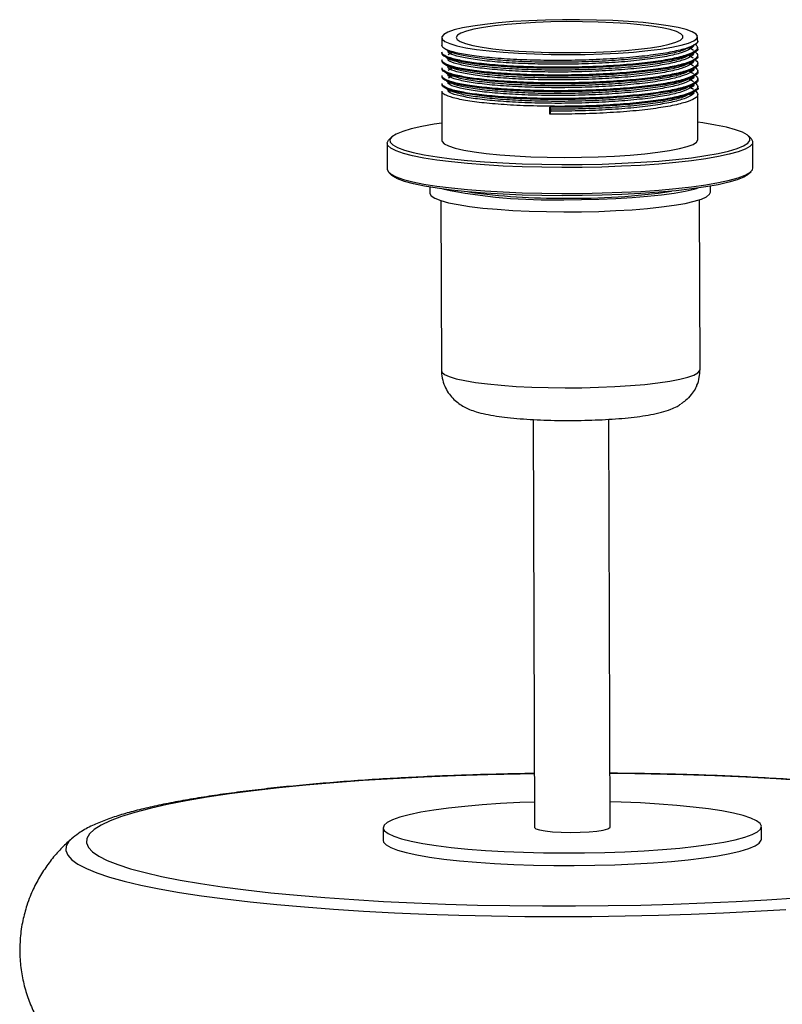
# Model space of a CAD drawing. Header units: millimetres. Extents: x -166 to 165, y -1 to 482.
# Tile 3 of 4: x -89 to 32, y 326 to 482. Entities that reach past the tile are written whole.
import ezdxf

# ---------------------------------------------------------------- set-up
doc = ezdxf.new("R2010")
doc.units = ezdxf.units.MM

msp = doc.modelspace()

# ---------------------------------------------------------------- linework, layer by layer
at = {"color": 7, "linetype": 'Continuous', "lineweight": 25}
for p, q in [((-21.94, 478.88), (-21.94, 477.65)), ((18.66, 478.4), (18.66, 479.01)), ((-21.94, 476.56), (-21.94, 476.41)), ((-20.98, 476.85), (-20.98, 476.54)), ((18.66, 477.17), (18.66, 477.32)), ((-21.93, 475.32), (-21.93, 475.17)), ((-20.98, 475.61), (-20.98, 475.3)), ((18.67, 475.93), (18.67, 476.08)), ((18.67, 474.69), (18.67, 474.84)), ((-21.93, 474.09), (-21.93, 473.93)), ((-20.98, 474.37), (-20.98, 474.06)), ((-20.97, 473.13), (-20.97, 472.82)), ((18.67, 473.45), (18.67, 473.61)), ((-21.92, 472.85), (-21.92, 472.69)), ((-21.92, 471.61), (-21.92, 471.45)), ((-20.97, 471.89), (-20.97, 471.58)), ((18.68, 472.21), (18.68, 472.37)), ((-21.92, 470.37), (-21.89, 462.57)), ((-20.96, 470.65), (-20.96, 470.35)), ((18.68, 470.97), (18.68, 471.13)), ((18.71, 462.71), (18.69, 469.89)), ((-4.8, 467.82), (-4.69, 467.53)), ((-4.8, 466.74), (-4.8, 467.82)), ((-4.69, 467.22), (-4.8, 466.74)), ((-4.69, 467.53), (-4.69, 467.22)), ((-29.9, 463.08), (-30.31, 462.67)), ((27.13, 462.87), (26.72, 463.27)), ((27.43, 458.2), (27.41, 462.32)), ((-30.59, 462.12), (-30.57, 458)), ((-30.3, 457.46), (-29.88, 457.05)), ((26.74, 457.25), (27.15, 457.66)), ((-23.81, 455.16), (-23.81, 454.19)), ((20.69, 454.34), (20.69, 455.32)), ((-22.06, 453.02), (-21.96, 426.06)), ((19.04, 426.2), (18.94, 453.16)), ((-7.44, 418.3), (-7.21, 353.65)), ((4.79, 353.69), (4.56, 418.35)), ((-31.21, 353.56), (-31.21, 351.58)), ((28.79, 351.79), (28.79, 353.77)), ((-80.47, 352), (-80.56, 351.93))]:
    msp.add_line(p, q, dxfattribs=at)
at = {"color": 7, "linetype": 'Continuous', "lineweight": 25, "flags": 128}
for points in [[(-21.92, 479), (-21.86, 478.63), (-21.44, 478.27), (-20.67, 477.91), (-19.55, 477.58), (-18.12, 477.27), (-16.39, 476.99), (-14.4, 476.75), (-12.18, 476.54), (-9.77, 476.38), (-7.22, 476.27), (-4.57, 476.2), (-1.87, 476.18), (0.84, 476.21), (3.5, 476.29), (6.07, 476.41), (8.51, 476.58), (10.76, 476.8), (12.79, 477.05), (14.56, 477.33), (16.05, 477.65), (17.22, 477.99), (18.05, 478.34), (18.53, 478.71), (18.65, 479.08), (18.41, 479.44), (17.81, 479.8), (16.86, 480.14), (15.58, 480.47), (14, 480.76), (12.14, 481.02), (10.03, 481.25), (7.71, 481.43), (5.22, 481.57), (2.62, 481.66), (-0.07, 481.71), (-2.78, 481.7), (-5.47, 481.65), (-8.09, 481.55), (-10.6, 481.4), (-12.95, 481.21), (-15.1, 480.97), (-17, 480.7), (-18.63, 480.4), (-19.96, 480.08), (-20.97, 479.73), (-21.62, 479.37), (-21.92, 479)], [(-2.44, 476.49), (0.07, 476.51), (2.54, 476.57), (4.94, 476.68), (7.21, 476.84), (9.3, 477.03), (11.18, 477.27), (12.82, 477.53), (14.17, 477.83), (15.21, 478.14), (15.93, 478.47), (16.3, 478.81), (16.32, 479.15), (16, 479.49), (15.33, 479.82), (14.33, 480.13), (13.02, 480.42), (11.42, 480.68), (9.57, 480.9), (7.5, 481.09), (5.26, 481.23), (2.88, 481.34), (0.41, 481.39), (-2.1, 481.4), (-4.6, 481.36), (-7.04, 481.27), (-9.38, 481.13), (-11.57, 480.96), (-13.56, 480.74), (-15.32, 480.49), (-16.82, 480.21), (-18.02, 479.91), (-18.9, 479.59), (-19.44, 479.25), (-19.64, 478.91), (-19.49, 478.57), (-18.99, 478.23), (-18.16, 477.91), (-17, 477.61), (-15.54, 477.34), (-13.82, 477.1), (-11.85, 476.89), (-9.69, 476.72), (-7.37, 476.6), (-4.94, 476.52), (-2.44, 476.49)], [(-21.9, 465.31), (-23.12, 465.13), (-25.09, 464.78), (-26.76, 464.4), (-28.12, 464), (-29.14, 463.58), (-29.82, 463.15), (-30.14, 462.72), (-30.1, 462.28), (-29.71, 461.85), (-28.96, 461.42), (-27.86, 461.02), (-26.44, 460.63), (-24.7, 460.27), (-22.67, 459.94), (-20.38, 459.64), (-17.85, 459.38), (-15.12, 459.16), (-12.22, 458.99), (-9.18, 458.86), (-6.05, 458.78), (-2.86, 458.74)], [(-2.86, 458.74), (0.35, 458.76), (3.53, 458.82), (6.64, 458.94), (9.66, 459.1), (12.53, 459.3), (15.22, 459.55), (17.7, 459.83), (19.94, 460.15), (21.91, 460.5), (23.58, 460.88), (24.94, 461.28), (25.96, 461.7), (26.64, 462.13), (26.96, 462.56), (26.93, 463), (26.53, 463.43), (25.78, 463.85), (24.69, 464.26), (23.26, 464.65), (21.52, 465.01), (19.5, 465.34), (18.7, 465.45)], [(-2.87, 458.27), (-6.05, 458.3), (-9.18, 458.38), (-12.21, 458.51), (-15.12, 458.68), (-17.86, 458.9), (-20.4, 459.15), (-22.71, 459.44), (-24.77, 459.77), (-26.55, 460.13), (-28.02, 460.51), (-29.17, 460.91), (-29.99, 461.33), (-30.46, 461.76), (-30.58, 462.19), (-30.35, 462.63), (-30.31, 462.67)], [(-21.89, 462.57), (-21.86, 462.42), (-21.53, 462.05), (-20.84, 461.7), (-19.81, 461.36), (-18.45, 461.04), (-16.79, 460.75), (-14.86, 460.5), (-12.7, 460.29), (-10.34, 460.11), (-7.82, 459.98), (-5.18, 459.9), (-2.49, 459.87)], [(27.13, 462.87), (27.39, 462.47), (27.34, 462.04), (26.93, 461.6), (26.18, 461.18), (25.09, 460.76), (23.68, 460.37), (21.96, 460), (19.96, 459.65), (17.69, 459.33), (15.19, 459.06), (12.49, 458.81), (9.61, 458.61), (6.6, 458.46), (3.49, 458.35), (0.32, 458.28), (-2.87, 458.27)], [(-2.49, 459.87), (0.22, 459.89), (2.9, 459.96), (5.5, 460.07), (7.97, 460.23), (10.27, 460.43), (12.36, 460.68), (14.2, 460.95), (15.76, 461.26), (17.01, 461.59), (17.93, 461.94), (18.5, 462.31), (18.71, 462.68), (18.71, 462.71)], [(-30.57, 458), (-30.45, 457.64), (-29.97, 457.21), (-29.16, 456.79), (-28, 456.39), (-26.53, 456), (-24.75, 455.65), (-22.7, 455.32), (-20.38, 455.03), (-17.84, 454.77), (-15.1, 454.56), (-12.2, 454.39), (-9.16, 454.26), (-6.04, 454.18), (-2.86, 454.15)], [(-2.86, 454.15), (0.33, 454.16), (3.51, 454.23), (6.62, 454.34), (9.63, 454.49), (12.5, 454.69), (15.21, 454.93), (17.71, 455.21), (19.97, 455.53), (21.98, 455.87), (23.7, 456.25), (25.11, 456.64), (26.2, 457.06), (26.95, 457.48), (27.35, 457.91), (27.43, 458.2)], [(-2.84, 453.79), (-6.03, 453.82), (-9.16, 453.9), (-12.2, 454.03), (-15.1, 454.21), (-17.84, 454.43), (-20.37, 454.69), (-22.66, 454.98), (-24.69, 455.32), (-26.42, 455.68), (-27.85, 456.06), (-28.94, 456.47), (-29.69, 456.89), (-29.88, 457.05)], [(26.74, 457.25), (26.66, 457.17), (25.98, 456.74), (24.96, 456.33), (23.6, 455.93), (21.93, 455.55), (19.96, 455.2), (17.72, 454.88), (15.24, 454.59), (12.54, 454.35), (9.67, 454.14), (6.66, 453.98), (3.54, 453.87), (0.36, 453.81), (-2.84, 453.79)], [(-2.55, 453.17), (0.24, 453.18), (3, 453.25), (5.7, 453.36), (8.28, 453.51), (10.7, 453.71), (12.93, 453.95), (14.93, 454.22), (16.67, 454.52), (18.13, 454.85), (18.65, 455)], [(-2.55, 451.23), (0.25, 451.25), (3.01, 451.32), (5.7, 451.43), (8.28, 451.58), (10.71, 451.78), (12.94, 452.02), (14.94, 452.29), (16.68, 452.59), (18.13, 452.92), (19.27, 453.27), (20.09, 453.64), (20.56, 454.02), (20.69, 454.34)], [(-23.81, 454.19), (-23.81, 454.14), (-23.58, 453.76), (-23.01, 453.39), (-22.09, 453.03), (-20.86, 452.69), (-19.32, 452.38), (-17.5, 452.1), (-15.42, 451.85), (-13.13, 451.64), (-10.66, 451.47), (-8.04, 451.34), (-5.33, 451.27), (-2.55, 451.23)], [(-7.23, 357.65), (-9.52, 357.57), (-12.59, 357.41), (-15.52, 357.21), (-18.29, 356.97), (-20.86, 356.69), (-23.19, 356.37), (-25.27, 356.03), (-27.07, 355.65), (-28.56, 355.25), (-29.74, 354.84), (-30.57, 354.41), (-31.07, 353.97), (-31.21, 353.53), (-31.01, 353.08), (-30.45, 352.65), (-29.55, 352.23), (-28.32, 351.82), (-26.77, 351.44), (-24.92, 351.08), (-22.79, 350.75), (-20.41, 350.46), (-17.81, 350.2), (-15.01, 349.99), (-12.05, 349.82), (-8.96, 349.69), (-5.78, 349.61), (-2.55, 349.58)], [(-2.55, 349.58), (0.7, 349.59), (3.93, 349.65), (7.09, 349.76), (10.16, 349.92), (13.1, 350.12), (15.86, 350.36), (18.43, 350.64), (20.77, 350.96), (22.84, 351.3), (24.64, 351.68), (26.13, 352.08), (27.31, 352.49), (28.15, 352.93), (28.64, 353.36), (28.78, 353.81), (28.58, 354.25), (28.02, 354.68), (27.12, 355.11), (25.89, 355.51), (24.34, 355.89), (22.49, 356.25), (20.36, 356.58), (17.98, 356.87), (15.38, 357.13), (12.58, 357.34), (9.62, 357.52), (6.53, 357.64), (4.77, 357.69)], [(-7.21, 353.65), (-7.21, 353.63), (-7, 353.43), (-6.42, 353.24), (-5.51, 353.08), (-4.34, 352.96), (-2.96, 352.88), (-1.48, 352.85)], [(-1.48, 352.85), (0.02, 352.87), (1.44, 352.94), (2.69, 353.06), (3.7, 353.21), (4.4, 353.4), (4.75, 353.6), (4.79, 353.69)], [(-31.21, 351.58), (-31.15, 351.32), (-30.76, 350.88), (-30.03, 350.46), (-28.97, 350.04), (-27.57, 349.65), (-25.87, 349.27), (-23.88, 348.93), (-21.62, 348.62), (-19.13, 348.35), (-16.42, 348.11), (-13.54, 347.92), (-10.51, 347.77), (-7.37, 347.66), (-4.16, 347.61), (-0.91, 347.6), (2.33, 347.64), (5.53, 347.72), (8.65, 347.86), (11.65, 348.03), (14.51, 348.25), (17.18, 348.52), (19.63, 348.81), (21.85, 349.15), (23.79, 349.51), (25.43, 349.89), (26.77, 350.3), (27.78, 350.73), (28.44, 351.16), (28.76, 351.6), (28.79, 351.79)]]:
    msp.add_lwpolyline(points, dxfattribs=at)
at = {"color": 8, "linetype": 'Continuous', "lineweight": 25, "flags": 128}
for points in [[(-21.96, 426.06), (-21.89, 425.82), (-21.48, 425.46), (-20.73, 425.11), (-19.65, 424.78), (-18.26, 424.48), (-16.59, 424.2), (-14.65, 423.95), (-12.49, 423.74), (-10.14, 423.57), (-7.64, 423.45), (-5.04, 423.37), (-2.37, 423.34)], [(-2.37, 423.34), (0.31, 423.36), (2.96, 423.42), (5.53, 423.53), (7.99, 423.69), (10.28, 423.88), (12.37, 424.12), (14.23, 424.39), (15.82, 424.69), (17.11, 425.01), (18.08, 425.36), (18.72, 425.71), (19.02, 426.08), (19.04, 426.2)], [(-7.24, 362.14), (-9.49, 362.1), (-14.64, 361.98), (-19.73, 361.82), (-24.74, 361.61), (-29.64, 361.35), (-34.41, 361.05), (-39.03, 360.71), (-43.48, 360.33), (-47.74, 359.9), (-51.78, 359.44), (-55.59, 358.95), (-59.15, 358.42), (-62.45, 357.86), (-65.47, 357.27), (-68.2, 356.65), (-70.62, 356.02), (-72.72, 355.36), (-74.5, 354.69), (-75.94, 354), (-77.04, 353.31), (-77.8, 352.6), (-78.21, 351.89)], [(35.77, 361.03), (31.12, 361.33), (26.33, 361.59), (21.4, 361.8), (16.38, 361.97), (11.27, 362.09), (6.11, 362.17), (4.76, 362.18)], [(-80.56, 351.93), (-81.08, 351.4), (-81.49, 350.67)], [(-78.21, 351.89), (-78.26, 351.18), (-77.96, 350.47), (-77.32, 349.77), (-76.32, 349.08), (-74.99, 348.4), (-73.31, 347.73), (-71.31, 347.08), (-68.99, 346.46), (-66.36, 345.85), (-63.43, 345.28), (-60.22, 344.73), (-56.74, 344.21), (-53, 343.73), (-49.03, 343.28), (-44.84, 342.88), (-40.45, 342.51), (-35.88, 342.19), (-31.16, 341.9), (-26.29, 341.67), (-21.32, 341.48), (-16.25, 341.33), (-11.11, 341.23), (-5.93, 341.18), (-0.72, 341.18), (4.48, 341.23), (9.65, 341.32), (14.78, 341.46), (19.83, 341.65), (24.79, 341.88), (29.63, 342.16), (34.33, 342.48)], [(-81.49, 350.67), (-81.55, 349.95), (-81.26, 349.23), (-80.62, 348.51), (-79.63, 347.8), (-78.3, 347.11), (-76.63, 346.42), (-74.63, 345.76), (-72.31, 345.12), (-69.68, 344.49), (-66.75, 343.9), (-63.54, 343.33), (-60.05, 342.8), (-56.3, 342.3), (-52.31, 341.83), (-48.1, 341.41), (-43.69, 341.02), (-39.09, 340.67), (-34.32, 340.37), (-29.41, 340.11), (-24.37, 339.89), (-19.23, 339.72), (-14.02, 339.6), (-8.75, 339.53), (-3.44, 339.5), (1.87, 339.52), (7.17, 339.59), (12.44, 339.71), (17.64, 339.87), (22.76, 340.08), (27.78, 340.34), (32.67, 340.64)]]:
    msp.add_lwpolyline(points, dxfattribs=at)
at = {"color": 7, "linetype": 'Continuous', "lineweight": 25}
for centre, radius, start, end in [((-4.81, 537.39), 84.25, 258.3839, 271.5337), ((-3.33, 555.39), 101.99, 261.9421, 270.4784), ((-0.71, 556.45), 103.06, 269.0177, 278.4879)]:
    msp.add_arc(centre, radius, start, end, dxfattribs=at)
for points, knots in [([(18.65, 478.4), (18.65, 478.4), (18.81, 478.18), (18.23, 477.74), (16.84, 477.1), (14.41, 476.53), (11.25, 476.04), (7.45, 475.65), (3.18, 475.38), (-1.3, 475.24), (-5.8, 475.24), (-10.1, 475.37), (-14, 475.63), (-17.27, 476), (-19.8, 476.46), (-21.25, 476.93), (-21.88, 477.34), (-21.89, 477.56), (-21.89, 477.65)], [0, 0, 0, 0, 0.001599, 0.071198, 0.142351, 0.213428, 0.282923, 0.353378, 0.424717, 0.495182, 0.564671, 0.635743, 0.706901, 0.776507, 0.846795, 0.918126, 0.966775, 1, 1, 1, 1]), ([(18.25, 477.87), (18.44, 477.68), (18.86, 477.28), (18.3, 476.65), (16.83, 476.02), (14.42, 475.44), (11.25, 474.95), (7.45, 474.56), (3.18, 474.29), (-1.3, 474.16), (-5.79, 474.16), (-10.1, 474.29), (-13.99, 474.55), (-17.27, 474.92), (-19.79, 475.38), (-21.24, 475.85), (-21.88, 476.25), (-21.89, 476.47), (-21.89, 476.56)], [0, 0, 0, 0, 0.057639, 0.123331, 0.190491, 0.257578, 0.323172, 0.389673, 0.457007, 0.523517, 0.589106, 0.656189, 0.723353, 0.789051, 0.855394, 0.922721, 0.96864, 1, 1, 1, 1]), ([(18.65, 477.17), (18.65, 477.16), (18.82, 476.94), (18.24, 476.5), (16.84, 475.87), (14.42, 475.29), (11.25, 474.8), (7.45, 474.41), (3.18, 474.14), (-1.3, 474), (-5.79, 474), (-10.1, 474.13), (-13.99, 474.39), (-17.27, 474.76), (-19.79, 475.22), (-21.24, 475.69), (-21.88, 476.1), (-21.89, 476.32), (-21.89, 476.41)], [0, 0, 0, 0, 0.001599, 0.071198, 0.142351, 0.213428, 0.282923, 0.353378, 0.424717, 0.495182, 0.564671, 0.635743, 0.706901, 0.776507, 0.846795, 0.918126, 0.966775, 1, 1, 1, 1]), ([(18.25, 476.63), (18.45, 476.44), (18.86, 476.04), (18.3, 475.41), (16.83, 474.78), (14.43, 474.2), (11.26, 473.72), (7.45, 473.33), (3.19, 473.05), (-1.3, 472.92), (-5.79, 472.92), (-10.1, 473.05), (-13.99, 473.31), (-17.26, 473.68), (-19.79, 474.14), (-21.24, 474.61), (-21.87, 475.01), (-21.88, 475.23), (-21.89, 475.32)], [0, 0, 0, 0, 0.057639, 0.123331, 0.190491, 0.257578, 0.323172, 0.389673, 0.457007, 0.523517, 0.589106, 0.656189, 0.723353, 0.789051, 0.855394, 0.922721, 0.96864, 1, 1, 1, 1]), ([(-21.18, 476.96), (-21.08, 476.9), (-20.86, 476.78), (-20.64, 476.66), (-20.53, 476.6)], [0, 0, 0, 0, 0.5, 1, 1, 1, 1]), ([(17.97, 477.7), (17.98, 477.7), (18.13, 477.49), (17.57, 477.06), (16.23, 476.45), (13.88, 475.89), (10.82, 475.41), (7.15, 475.03), (3.02, 474.77), (-1.31, 474.64), (-5.66, 474.64), (-9.82, 474.76), (-13.58, 475.01), (-16.75, 475.37), (-19.16, 475.81), (-20.51, 476.21), (-20.84, 476.47), (-20.93, 476.54)], [0, 0, 0, 0, 0.0014586, 0.0750099, 0.1502048, 0.225319, 0.2987612, 0.3732181, 0.4486087, 0.5230755, 0.5965121, 0.6716206, 0.7468202, 0.8203795, 0.89466, 0.9700422, 1, 1, 1, 1]), ([(-20.28, 476.49), (-20.38, 476.43), (-20.6, 476.31), (-20.81, 476.19), (-20.92, 476.13)], [0, 0, 0, 0, 0.4999998, 1, 1, 1, 1]), ([(17.98, 476.46), (17.98, 476.46), (18.14, 476.25), (17.58, 475.82), (16.23, 475.21), (13.88, 474.65), (10.83, 474.17), (7.15, 473.79), (3.02, 473.53), (-1.31, 473.4), (-5.65, 473.4), (-9.82, 473.52), (-13.58, 473.77), (-16.75, 474.13), (-19.16, 474.57), (-20.51, 474.98), (-20.83, 475.23), (-20.92, 475.3)], [0, 0, 0, 0, 0.001459, 0.07501, 0.150205, 0.225319, 0.298761, 0.373218, 0.448609, 0.523076, 0.596512, 0.671621, 0.74682, 0.820379, 0.89466, 0.970042, 1, 1, 1, 1]), ([(17.27, 477.28), (16.91, 477.11), (16.14, 476.72), (13.87, 476.2), (10.82, 475.72), (7.14, 475.34), (3.02, 475.08), (-1.31, 474.95), (-5.66, 474.95), (-9.82, 475.07), (-13.59, 475.32), (-16.74, 475.68), (-19.18, 476.11), (-20.07, 476.44), (-20.5, 476.6)], [0, 0, 0, 0, 0.072125, 0.15769, 0.24135, 0.326167, 0.412046, 0.496874, 0.580528, 0.666087, 0.751749, 0.835543, 0.920158, 1, 1, 1, 1]), ([(17.33, 477.28), (17.44, 477.34), (17.66, 477.46), (17.87, 477.58), (17.98, 477.64)], [0, 0, 0, 0, 0.499999, 1, 1, 1, 1]), ([(17.33, 476.04), (17.44, 476.1), (17.66, 476.22), (17.88, 476.34), (17.99, 476.41)], [0, 0, 0, 0, 0.499999, 1, 1, 1, 1]), ([(18, 476.83), (17.89, 476.89), (17.67, 477.01), (17.45, 477.13), (17.34, 477.19)], [0, 0, 0, 0, 0.500001, 1, 1, 1, 1]), ([(18.65, 475.93), (18.66, 475.92), (18.82, 475.7), (18.24, 475.26), (16.85, 474.63), (14.42, 474.05), (11.26, 473.56), (7.45, 473.17), (3.19, 472.9), (-1.3, 472.76), (-5.79, 472.76), (-10.1, 472.9), (-13.99, 473.15), (-17.26, 473.52), (-19.79, 473.98), (-21.24, 474.46), (-21.87, 474.86), (-21.88, 475.08), (-21.88, 475.17)], [0, 0, 0, 0, 0.001599, 0.071198, 0.142351, 0.213428, 0.282923, 0.353378, 0.424717, 0.495182, 0.564671, 0.635743, 0.706901, 0.776507, 0.846795, 0.918126, 0.966775, 1, 1, 1, 1]), ([(18.26, 475.39), (18.45, 475.2), (18.87, 474.8), (18.3, 474.18), (16.84, 473.54), (14.43, 472.97), (11.26, 472.48), (7.46, 472.09), (3.19, 471.82), (-1.29, 471.68), (-5.79, 471.68), (-10.09, 471.81), (-13.98, 472.07), (-17.26, 472.44), (-19.78, 472.9), (-21.23, 473.37), (-21.87, 473.78), (-21.88, 474), (-21.88, 474.09)], [0, 0, 0, 0, 0.057639, 0.123331, 0.190491, 0.257578, 0.323172, 0.389673, 0.457007, 0.523517, 0.589106, 0.656189, 0.723353, 0.789051, 0.855394, 0.922721, 0.96864, 1, 1, 1, 1]), ([(18.66, 474.69), (18.66, 474.68), (18.83, 474.47), (18.25, 474.02), (16.85, 473.39), (14.43, 472.81), (11.26, 472.32), (7.46, 471.93), (3.19, 471.66), (-1.29, 471.52), (-5.79, 471.53), (-10.09, 471.66), (-13.98, 471.92), (-17.26, 472.29), (-19.78, 472.75), (-21.23, 473.22), (-21.87, 473.62), (-21.88, 473.84), (-21.88, 473.93)], [0, 0, 0, 0, 0.001599, 0.071198, 0.142351, 0.213428, 0.282923, 0.353378, 0.424717, 0.495182, 0.564671, 0.635743, 0.706901, 0.776507, 0.846795, 0.918126, 0.966775, 1, 1, 1, 1]), ([(-21.18, 475.72), (-21.07, 475.66), (-20.85, 475.54), (-20.64, 475.42), (-20.53, 475.36)], [0, 0, 0, 0, 0.5, 1, 1, 1, 1]), ([(17.98, 475.23), (17.99, 475.22), (18.14, 475.01), (17.58, 474.58), (16.23, 473.97), (13.89, 473.41), (10.83, 472.93), (7.15, 472.56), (3.03, 472.29), (-1.31, 472.16), (-5.65, 472.16), (-9.81, 472.28), (-13.57, 472.53), (-16.74, 472.89), (-19.15, 473.33), (-20.5, 473.74), (-20.83, 473.99), (-20.92, 474.06)], [0, 0, 0, 0, 0.0014586, 0.0750099, 0.1502048, 0.225319, 0.2987612, 0.3732181, 0.4486087, 0.5230755, 0.5965121, 0.6716206, 0.7468202, 0.8203795, 0.89466, 0.9700422, 1, 1, 1, 1]), ([(17.27, 476.04), (16.92, 475.87), (16.14, 475.48), (13.87, 474.96), (10.83, 474.48), (7.15, 474.1), (3.02, 473.84), (-1.31, 473.71), (-5.65, 473.71), (-9.82, 473.83), (-13.58, 474.08), (-16.73, 474.44), (-19.17, 474.87), (-20.07, 475.2), (-20.5, 475.36)], [0, 0, 0, 0, 0.0721248, 0.1576898, 0.2413502, 0.3261665, 0.4120464, 0.4968741, 0.5805281, 0.6660868, 0.751749, 0.8355429, 0.9201582, 1, 1, 1, 1]), ([(17.28, 474.8), (16.92, 474.63), (16.15, 474.25), (13.88, 473.72), (10.83, 473.24), (7.15, 472.87), (3.03, 472.6), (-1.31, 472.47), (-5.65, 472.47), (-9.81, 472.59), (-13.58, 472.84), (-16.73, 473.2), (-19.17, 473.63), (-20.06, 473.96), (-20.5, 474.12)], [0, 0, 0, 0, 0.072125, 0.15769, 0.24135, 0.326167, 0.412046, 0.496874, 0.580528, 0.666087, 0.751749, 0.835543, 0.920158, 1, 1, 1, 1]), ([(17.34, 474.8), (17.45, 474.86), (17.66, 474.98), (17.88, 475.11), (17.99, 475.17)], [0, 0, 0, 0, 0.499999, 1, 1, 1, 1]), ([(18, 475.59), (17.89, 475.65), (17.67, 475.77), (17.46, 475.9), (17.35, 475.96)], [0, 0, 0, 0, 0.500001, 1, 1, 1, 1]), ([(18.01, 474.36), (17.9, 474.42), (17.68, 474.54), (17.46, 474.66), (17.35, 474.72)], [0, 0, 0, 0, 0.500001, 1, 1, 1, 1]), ([(18.26, 474.15), (18.46, 473.97), (18.87, 473.57), (18.31, 472.94), (16.84, 472.31), (14.43, 471.73), (11.26, 471.24), (7.46, 470.85), (3.2, 470.58), (-1.29, 470.44), (-5.78, 470.44), (-10.09, 470.57), (-13.98, 470.83), (-17.25, 471.2), (-19.78, 471.66), (-21.23, 472.13), (-21.87, 472.54), (-21.87, 472.76), (-21.88, 472.85)], [0, 0, 0, 0, 0.057639, 0.123331, 0.190491, 0.257578, 0.323172, 0.389673, 0.457007, 0.523517, 0.589106, 0.656189, 0.723353, 0.789051, 0.855394, 0.922721, 0.96864, 1, 1, 1, 1]), ([(18.66, 473.45), (18.67, 473.45), (18.83, 473.23), (18.25, 472.78), (16.86, 472.15), (14.43, 471.57), (11.27, 471.08), (7.46, 470.69), (3.2, 470.42), (-1.29, 470.29), (-5.78, 470.29), (-10.09, 470.42), (-13.98, 470.68), (-17.25, 471.05), (-19.78, 471.51), (-21.23, 471.98), (-21.87, 472.38), (-21.87, 472.6), (-21.88, 472.69)], [0, 0, 0, 0, 0.001599, 0.071198, 0.142351, 0.213428, 0.282923, 0.353378, 0.424717, 0.495182, 0.564671, 0.635743, 0.706901, 0.776507, 0.846795, 0.918126, 0.966775, 1, 1, 1, 1]), ([(-21.18, 474.48), (-21.07, 474.42), (-20.85, 474.3), (-20.63, 474.18), (-20.53, 474.12)], [0, 0, 0, 0, 0.5, 1, 1, 1, 1]), ([(-21.17, 473.24), (-21.06, 473.18), (-20.85, 473.06), (-20.63, 472.94), (-20.52, 472.88)], [0, 0, 0, 0, 0.5, 1, 1, 1, 1]), ([(17.99, 473.99), (17.99, 473.98), (18.15, 473.77), (17.59, 473.34), (16.24, 472.73), (13.89, 472.17), (10.83, 471.7), (7.16, 471.32), (3.03, 471.05), (-1.3, 470.92), (-5.64, 470.92), (-9.81, 471.05), (-13.57, 471.29), (-16.74, 471.65), (-19.15, 472.09), (-20.5, 472.5), (-20.82, 472.75), (-20.92, 472.82)], [0, 0, 0, 0, 0.0014586, 0.0750099, 0.1502048, 0.225319, 0.2987612, 0.3732181, 0.4486087, 0.5230755, 0.5965121, 0.6716206, 0.7468202, 0.8203795, 0.89466, 0.9700422, 1, 1, 1, 1]), ([(-20.27, 474.01), (-20.38, 473.95), (-20.59, 473.83), (-20.8, 473.71), (-20.91, 473.65)], [0, 0, 0, 0, 0.4999998, 1, 1, 1, 1]), ([(17.28, 473.56), (16.93, 473.39), (16.15, 473.01), (13.88, 472.48), (10.84, 472.01), (7.16, 471.63), (3.03, 471.36), (-1.3, 471.23), (-5.65, 471.23), (-9.81, 471.36), (-13.57, 471.6), (-16.72, 471.96), (-19.16, 472.39), (-20.06, 472.72), (-20.49, 472.88)], [0, 0, 0, 0, 0.072125, 0.15769, 0.24135, 0.326167, 0.412046, 0.496874, 0.580528, 0.666087, 0.751749, 0.835543, 0.920158, 1, 1, 1, 1]), ([(17.34, 473.56), (17.45, 473.62), (17.67, 473.75), (17.89, 473.87), (18, 473.93)], [0, 0, 0, 0, 0.499999, 1, 1, 1, 1]), ([(18.01, 473.12), (17.9, 473.18), (17.68, 473.3), (17.46, 473.42), (17.35, 473.48)], [0, 0, 0, 0, 0.500001, 1, 1, 1, 1]), ([(18.27, 472.92), (18.46, 472.73), (18.87, 472.33), (18.31, 471.7), (16.84, 471.07), (14.44, 470.49), (11.27, 470), (7.47, 469.61), (3.2, 469.34), (-1.28, 469.2), (-5.78, 469.2), (-10.08, 469.34), (-13.98, 469.59), (-17.25, 469.96), (-19.78, 470.42), (-21.22, 470.9), (-21.86, 471.3), (-21.87, 471.52), (-21.87, 471.61)], [0, 0, 0, 0, 0.057639, 0.123331, 0.190491, 0.257578, 0.323172, 0.389673, 0.457007, 0.523517, 0.589106, 0.656189, 0.723353, 0.789051, 0.855394, 0.922721, 0.96864, 1, 1, 1, 1]), ([(18.67, 472.21), (18.67, 472.21), (18.83, 471.99), (18.26, 471.54), (16.86, 470.91), (14.43, 470.34), (11.27, 469.85), (7.47, 469.46), (3.2, 469.18), (-1.28, 469.05), (-5.78, 469.05), (-10.08, 469.18), (-13.98, 469.44), (-17.25, 469.81), (-19.78, 470.27), (-21.22, 470.74), (-21.86, 471.14), (-21.87, 471.36), (-21.87, 471.45)], [0, 0, 0, 0, 0.001599, 0.071198, 0.142351, 0.213428, 0.282923, 0.353378, 0.424717, 0.495182, 0.564671, 0.635743, 0.706901, 0.776507, 0.846795, 0.918126, 0.966775, 1, 1, 1, 1]), ([(18.27, 471.68), (18.46, 471.49), (18.88, 471.09), (18.32, 470.46), (16.85, 469.83), (14.44, 469.25), (11.27, 468.76), (7.47, 468.37), (3.2, 468.1), (-1.28, 467.96), (-5.77, 467.97), (-10.08, 468.1), (-13.97, 468.36), (-17.24, 468.73), (-19.77, 469.19), (-21.22, 469.66), (-21.86, 470.06), (-21.87, 470.28), (-21.87, 470.37)], [0, 0, 0, 0, 0.057639, 0.123331, 0.190491, 0.257578, 0.323172, 0.389673, 0.457007, 0.523517, 0.589106, 0.656189, 0.723353, 0.789051, 0.855394, 0.922721, 0.96864, 1, 1, 1, 1]), ([(-21.17, 472), (-21.06, 471.94), (-20.84, 471.82), (-20.63, 471.7), (-20.52, 471.64)], [0, 0, 0, 0, 0.5, 1, 1, 1, 1]), ([(17.99, 472.75), (17.99, 472.75), (18.15, 472.53), (17.59, 472.1), (16.24, 471.49), (13.9, 470.93), (10.84, 470.46), (7.16, 470.08), (3.04, 469.82), (-1.3, 469.68), (-5.64, 469.68), (-9.8, 469.81), (-13.56, 470.06), (-16.74, 470.41), (-19.15, 470.86), (-20.5, 471.26), (-20.82, 471.51), (-20.91, 471.59)], [0, 0, 0, 0, 0.0014586, 0.0750099, 0.1502048, 0.225319, 0.2987612, 0.3732181, 0.4486087, 0.5230755, 0.5965121, 0.6716206, 0.7468202, 0.8203795, 0.89466, 0.9700422, 1, 1, 1, 1]), ([(18, 471.51), (18, 471.51), (18.15, 471.3), (17.59, 470.87), (16.25, 470.25), (13.9, 469.69), (10.84, 469.22), (7.17, 468.84), (3.04, 468.58), (-1.29, 468.44), (-5.64, 468.44), (-9.8, 468.57), (-13.56, 468.82), (-16.73, 469.17), (-19.14, 469.62), (-20.49, 470.02), (-20.82, 470.28), (-20.91, 470.35)], [0, 0, 0, 0, 0.0014586, 0.0750099, 0.1502048, 0.225319, 0.2987612, 0.3732181, 0.4486087, 0.5230755, 0.5965121, 0.6716206, 0.7468202, 0.8203795, 0.89466, 0.9700422, 1, 1, 1, 1]), ([(-20.26, 472.78), (-20.37, 472.72), (-20.58, 472.6), (-20.8, 472.48), (-20.9, 472.42)], [0, 0, 0, 0, 0.5, 1, 1, 1, 1]), ([(17.28, 472.33), (16.93, 472.15), (16.15, 471.77), (13.89, 471.24), (10.84, 470.77), (7.16, 470.39), (3.04, 470.13), (-1.3, 469.99), (-5.64, 469.99), (-9.8, 470.12), (-13.57, 470.37), (-16.72, 470.72), (-19.16, 471.15), (-20.05, 471.48), (-20.49, 471.65)], [0, 0, 0, 0, 0.072125, 0.15769, 0.24135, 0.326167, 0.412046, 0.496874, 0.580528, 0.666087, 0.751749, 0.835543, 0.920158, 1, 1, 1, 1]), ([(17.35, 472.32), (17.45, 472.38), (17.67, 472.51), (17.89, 472.63), (18, 472.69)], [0, 0, 0, 0, 0.499999, 1, 1, 1, 1]), ([(18.02, 471.88), (17.91, 471.94), (17.69, 472.06), (17.47, 472.18), (17.36, 472.24)], [0, 0, 0, 0, 0.500001, 1, 1, 1, 1]), ([(-21.16, 470.76), (-21.05, 470.7), (-20.84, 470.58), (-20.62, 470.46), (-20.51, 470.4)], [0, 0, 0, 0, 0.5, 1, 1, 1, 1]), ([(17.29, 471.09), (16.93, 470.91), (16.16, 470.53), (13.89, 470), (10.84, 469.53), (7.16, 469.15), (3.04, 468.89), (-1.29, 468.75), (-5.64, 468.75), (-9.8, 468.88), (-13.57, 469.13), (-16.71, 469.49), (-19.15, 469.91), (-20.05, 470.25), (-20.48, 470.41)], [0, 0, 0, 0, 0.072125, 0.15769, 0.24135, 0.326167, 0.412046, 0.496874, 0.580528, 0.666087, 0.751749, 0.835543, 0.920158, 1, 1, 1, 1]), ([(18.67, 470.97), (18.68, 470.97), (18.84, 470.75), (18.26, 470.31), (16.86, 469.67), (14.44, 469.1), (11.27, 468.61), (7.47, 468.22), (3.21, 467.95), (-0.98, 467.81), (-3.64, 467.82), (-4.8, 467.82)], [0, 0, 0, 0, 0.002907, 0.129387, 0.258693, 0.387861, 0.514154, 0.642191, 0.771835, 0.899889, 1, 1, 1, 1]), ([(18.28, 470.44), (18.47, 470.25), (18.88, 469.85), (18.32, 469.22), (16.85, 468.59), (14.45, 468.01), (11.28, 467.52), (7.47, 467.13), (3.21, 466.86), (-0.98, 466.73), (-3.63, 466.74), (-4.8, 466.74)], [0, 0, 0, 0, 0.100153, 0.214297, 0.330993, 0.447563, 0.561538, 0.677088, 0.794087, 0.909653, 1, 1, 1, 1]), ([(18, 470.27), (18, 470.27), (18.16, 470.06), (17.6, 469.63), (16.25, 469.02), (13.91, 468.46), (10.85, 467.98), (7.17, 467.6), (3.05, 467.34), (-1, 467.21), (-3.57, 467.21), (-4.69, 467.22)], [0, 0, 0, 0, 0.002509, 0.12904, 0.258398, 0.387617, 0.51396, 0.642049, 0.771744, 0.899849, 1, 1, 1, 1]), ([(17.35, 471.08), (17.46, 471.15), (17.68, 471.27), (17.9, 471.39), (18, 471.45)], [0, 0, 0, 0, 0.499999, 1, 1, 1, 1]), ([(17.35, 469.85), (17.46, 469.91), (17.68, 470.03), (17.9, 470.15), (18.01, 470.21)], [0, 0, 0, 0, 0.499999, 1, 1, 1, 1]), ([(18.02, 470.64), (17.91, 470.7), (17.69, 470.82), (17.47, 470.94), (17.36, 471)], [0, 0, 0, 0, 0.500001, 1, 1, 1, 1]), ([(17.29, 469.85), (16.94, 469.68), (16.16, 469.29), (13.89, 468.77), (10.85, 468.29), (7.17, 467.91), (3.05, 467.65), (-1, 467.52), (-3.57, 467.52), (-4.69, 467.53)], [0, 0, 0, 0, 0.1280645, 0.2799935, 0.4285408, 0.5791403, 0.7316285, 0.8822482, 1, 1, 1, 1]), ([(-21.95, 426.07), (-21.95, 426.02), (-22, 425.5), (-21.81, 424.55), (-21.38, 423.33), (-20.75, 422.31), (-20, 421.47), (-19.19, 420.8), (-18.34, 420.29), (-17.43, 419.87), (-16.33, 419.48), (-14.97, 419.15), (-13.33, 418.86), (-11.5, 418.62), (-9.52, 418.43), (-7.38, 418.29), (-5.18, 418.2), (-3.41, 418.16), (-2.39, 418.16), (-2.12, 418.16)], [0, 0, 0, 0, 0.0060514, 0.0573284, 0.1048859, 0.1498711, 0.1933543, 0.2364765, 0.280993, 0.3301949, 0.3904566, 0.4756107, 0.5630473, 0.6443442, 0.7295912, 0.811697, 0.8922511, 0.9720245, 1, 1, 1, 1]), ([(18.47, 423.61), (18.5, 423.66), (18.73, 424.08), (18.96, 424.96), (19, 425.8), (19.02, 426.19)], [0, 0, 0, 0, 0.062115, 0.556691, 1, 1, 1, 1]), ([(18.48, 423.6), (18.47, 423.58), (18.44, 423.5), (18.2, 423.03), (17.67, 422.24), (16.9, 421.38), (16.25, 420.95), (16, 420.78)], [0, 0, 0, 0, 0.04116, 0.199996, 0.487363, 0.797555, 1, 1, 1, 1]), ([(-2.12, 418.16), (-1.73, 418.16), (-0.58, 418.16), (1.32, 418.19), (3.53, 418.28), (5.66, 418.41), (7.67, 418.58), (9.56, 418.81), (11.32, 419.09), (12.92, 419.43), (14.24, 419.85), (15.26, 420.28), (15.81, 420.64), (16.01, 420.77)], [0, 0, 0, 0, 0.052377, 0.1521413, 0.2521426, 0.3526746, 0.4542577, 0.5577487, 0.6648406, 0.7796952, 0.8883089, 0.9597011, 1, 1, 1, 1]), ([(77.94, 352.61), (77.77, 352.74), (77.19, 353.24), (75.99, 353.94), (74.2, 354.81), (71.99, 355.63), (69.46, 356.4), (66.75, 357.08), (63.84, 357.71), (60.73, 358.29), (57.4, 358.82), (53.87, 359.32), (50.13, 359.79), (46.2, 360.21), (42.09, 360.6), (37.82, 360.95), (33.4, 361.25), (28.84, 361.52), (24.17, 361.75), (19.4, 361.94), (14.55, 362.08), (9.67, 362.18), (6.38, 362.21), (4.76, 362.23)], [0, 0, 0, 0, 0.0156439, 0.0568059, 0.1080487, 0.1656507, 0.2202995, 0.2724529, 0.3231589, 0.372994, 0.4222712, 0.4711727, 0.519811, 0.5682592, 0.6165668, 0.6647687, 0.7128898, 0.7609487, 0.8089597, 0.8569338, 0.90488, 0.9528056, 1, 1, 1, 1]), ([(-7.24, 362.18), (-8.24, 362.17), (-10.89, 362.13), (-15.16, 362.02), (-20.03, 361.87), (-24.83, 361.66), (-29.54, 361.42), (-34.13, 361.14), (-38.6, 360.81), (-42.92, 360.45), (-47.08, 360.05), (-51.06, 359.62), (-54.85, 359.15), (-58.44, 358.64), (-61.82, 358.1), (-64.97, 357.53), (-67.9, 356.92), (-70.6, 356.27), (-73.07, 355.57), (-75.33, 354.81), (-77.41, 353.93), (-79.07, 353.07), (-80.02, 352.34), (-80.37, 352.06)], [0, 0, 0, 0, 0.028802, 0.076687, 0.124582, 0.172493, 0.220426, 0.268388, 0.316388, 0.364437, 0.412548, 0.46074, 0.509035, 0.557466, 0.606078, 0.654937, 0.704139, 0.753837, 0.804277, 0.855882, 0.909401, 0.966027, 1, 1, 1, 1]), ([(-80.47, 351.98), (-80.96, 351.55), (-82, 350.64), (-83.51, 348.98), (-84.94, 347.07), (-86.2, 344.98), (-87.13, 343.02), (-87.57, 341.74), (-87.74, 341.26)], [0, 0, 0, 0, 0.163209, 0.345954, 0.527479, 0.708458, 0.889103, 1, 1, 1, 1]), ([(-87.74, 341.26), (-87.97, 340.47), (-88.46, 338.79), (-88.83, 336.14), (-88.9, 333.41), (-88.65, 330.75), (-88.11, 328.2), (-87.3, 325.79), (-86.27, 323.54), (-85.09, 321.53), (-84.2, 320.37), (-83.78, 319.82)], [0, 0, 0, 0, 0.107915, 0.22866, 0.346762, 0.462122, 0.575115, 0.686145, 0.795616, 0.903933, 1, 1, 1, 1])]:
    msp.add_open_spline(points, degree=3, knots=knots, dxfattribs=at)

doc.saveas('drawing.dxf')
